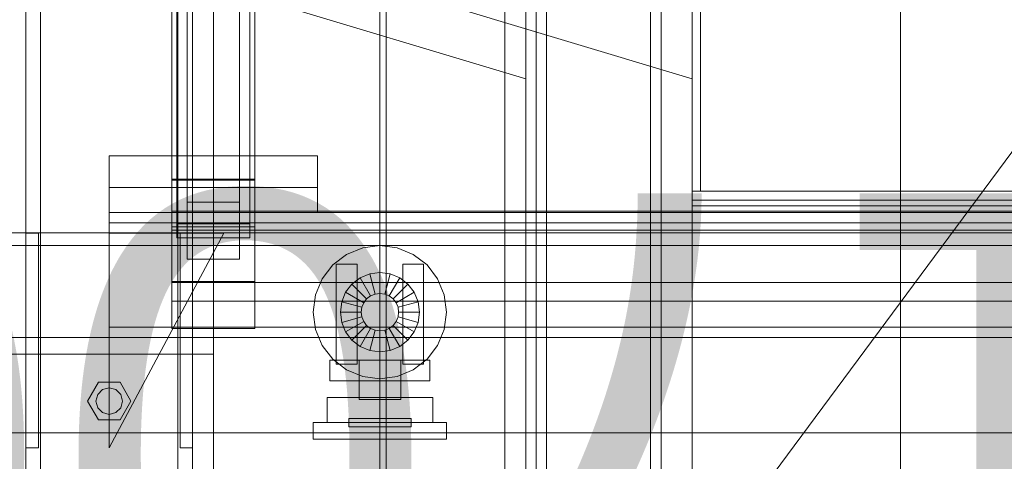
# Model space of a CAD drawing. Header units: millimetres. Extents: x -2233 to 61924, y -68080 to 6847.
# Tile 12 of 256: x -1573 to -1100, y -35529 to -35317. Entities that reach past the tile are written whole.
import ezdxf

# ---------------------------------------------------------------- set-up
doc = ezdxf.new("R2010")
doc.units = ezdxf.units.MM
for name, color, linetype, lineweight in [('COTAS_O', 1, 'Continuous', 0), ('COTAS_P', 1, 'Continuous', 0), ('frontal_briquetadora', 7, 'Continuous', 0), ('frontal_C03', 7, 'Continuous', 0), ('frontal_C04', 7, 'Continuous', 0), ('frontal_dosificador', 7, 'Continuous', 0), ('frontal_secador', 7, 'Continuous', 0)]:
    doc.layers.add(name, color=color, linetype=linetype, lineweight=lineweight)
doc.dimstyles.new('R19_100', dxfattribs={"dimtxt": 250, "dimasz": 150, "dimexe": 150, "dimexo": 80, "dimgap": 100, "dimtad": 1, "dimtih": 1, "dimtoh": 1, "dimdsep": 46, "dimcen": 0.09, "dimadec": 0, "dimazin": 0, "dimtfac": 1, "dimtdec": 4, "dimtofl": 0, "dimtmove": 0, "dimatfit": 3, "dimfxl": 1, "dimtolj": 1, "dimtzin": 0, "dimarcsym": 0})

# ---------------------------------------------------------------- blocks, each defined once
blk = doc.blocks.new('DIM_R27_48')
at = {"layer": 'COTAS_P'}
for p, q in [((-1750, -34600), (-1600, -34555)), ((2600, -34600), (2450, -34555)), ((-1750, -35500), (-1750, -34600)), ((-1750, -34600), (2600, -34600)), ((-1750, -34600), (-1600, -34645)), ((2600, -34600), (2450, -34645)), ((2600, -35500), (2600, -34600))]:
    blk.add_line(p, q, dxfattribs=at)
blk.add_text('4350 P', height=250, dxfattribs=at).set_placement((425, -34500))
blk = doc.blocks.new('DIM_R27_54')
at = {"layer": 'COTAS_O'}
for p, q in [((-1850, -34600), (-1850, -35300)), ((-150, -34600), (-150, -35300)), ((-1850, -35300), (-1700, -35255)), ((-150, -35300), (-300, -35255)), ((-150, -35300), (-1850, -35300)), ((-1850, -35300), (-1700, -35345)), ((-150, -35300), (-300, -35345))]:
    blk.add_line(p, q, dxfattribs=at)
blk.add_text('1700 O', height=250, rotation=180, dxfattribs=at).set_placement((-1000, -35400))
blk = doc.blocks.new('DIM_R27_57')
at = {"layer": 'COTAS_O'}
for p, q in [((-1480, -33670), (-780, -33670)), ((-780, -33670), (-825, -33820)), ((-780, -36000), (-780, -33670)), ((-780, -33670), (-735, -33820)), ((-780, -36000), (-825, -35850)), ((-780, -36000), (-735, -35850)), ((-1480, -36000), (-780, -36000))]:
    blk.add_line(p, q, dxfattribs=at)
blk.add_text('2330 O', height=250, rotation=90, dxfattribs=at).set_placement((-880, -34835))
blk = doc.blocks.new('DIM_R27_58')
at = {"layer": 'COTAS_O'}
for p, q in [((-1480, -35300), (-1330, -35255)), ((490, -35300), (340, -35255)), ((-1480, -36000), (-1480, -35300)), ((-1480, -35300), (490, -35300)), ((-1480, -35300), (-1330, -35345)), ((490, -35300), (340, -35345)), ((490, -36000), (490, -35300))]:
    blk.add_line(p, q, dxfattribs=at)
blk.add_text('1970 O', height=250, dxfattribs=at).set_placement((-495, -35200))
blk = doc.blocks.new('DIM_R27_59')
at = {"layer": 'COTAS_O'}
for p, q in [((-1400, -33000), (-700, -33000)), ((-700, -33000), (-745, -33150)), ((-700, -36000), (-700, -33000)), ((-700, -33000), (-655, -33150)), ((-700, -36000), (-745, -35850)), ((-700, -36000), (-655, -35850)), ((-1400, -36000), (-700, -36000))]:
    blk.add_line(p, q, dxfattribs=at)
blk.add_text('3000 O', height=250, rotation=90, dxfattribs=at).set_placement((-800, -34500))
blk = doc.blocks.new('DIM_R27_60')
at = {"layer": 'COTAS_O'}
for p, q in [((-1400, -35300), (-1250, -35255)), ((1400, -35300), (1250, -35255)), ((-1400, -36000), (-1400, -35300)), ((-1400, -35300), (1400, -35300)), ((-1400, -35300), (-1250, -35345)), ((1400, -35300), (1250, -35345)), ((1400, -36000), (1400, -35300))]:
    blk.add_line(p, q, dxfattribs=at)
blk.add_text('2800 O', height=250, dxfattribs=at).set_placement((0, -35200))

msp = doc.modelspace()

# ---------------------------------------------------------------- linework, layer by layer
at = {"layer": 'frontal_briquetadora'}
for p, q in [((-1480, -35980), (-1480, -34940)), ((-1480, -35980), (-1480, -34950)), ((-1330, -35980), (-1330, -34950)), ((-1330, -35694.962), (-777.418, -34950))]:
    msp.add_line(p, q, dxfattribs=at)
at = {"layer": 'frontal_C03'}
for p, q in [((-1570, -35975), (-1570, -32996.942)), ((-1563, -35975), (-1563, -32996.942)), ((-1497, -35975), (-1497, -32996.942)), ((-1490, -35975), (-1490, -32996.942)), ((-1570, -35975), (-1570, -33266.434)), ((-1563, -35975), (-1563, -33266.434)), ((-1497, -35975), (-1497, -33266.434)), ((-1490, -35975), (-1490, -33266.434)), ((-1570, -35975), (-1570, -33805.417)), ((-1563, -35975), (-1563, -33805.417)), ((-1497, -35975), (-1497, -33805.417)), ((-1490, -35975), (-1490, -33805.417)), ((-1570, -35975), (-1570, -34411.773)), ((-1563, -35975), (-1563, -34411.773)), ((-1497, -35975), (-1497, -34411.773)), ((-1490, -35975), (-1490, -34411.773)), ((-1492.5, -35404.303), (-1492.5, -34900.942)), ((-1467.5, -34900.942), (-1467.5, -35404.303)), ((-1492.5, -35431.648), (-1492.5, -34928.287)), ((-1467.5, -35431.648), (-1467.5, -34928.287)), ((-1570, -35975), (-1570, -35018.129)), ((-1563, -35975), (-1563, -35018.129)), ((-1497, -35975), (-1497, -35018.129)), ((-1490, -35975), (-1490, -35018.129)), ((-1497.5, -35414.607), (-1497.5, -35180.737)), ((-1462.5, -35180.737), (-1462.5, -35414.607)), ((-1497.5, -35421.344), (-1497.5, -35187.475)), ((-1462.5, -35421.344), (-1462.5, -35187.475)), ((-1500, -35393.25), (-1500, -35215.357)), ((-1460, -35215.357), (-1460, -35393.25)), ((-1500, -35442.701), (-1500, -35264.808)), ((-1460, -35442.701), (-1460, -35264.808)), ((-1530, -35397.158), (-1530, -35381.945)), ((-1530, -35381.945), (-1430, -35381.945)), ((-1530, -35409.158), (-1530, -35381.945)), ((-1430, -35381.945), (-1430, -35397.158)), ((-1430, -35381.945), (-1430, -35409.158)), ((-1500, -35442.701), (-1500, -35393.25)), ((-1500, -35393.25), (-1460, -35393.25)), ((-1460, -35393.614), (-1500, -35393.614)), ((-1500, -35393.614), (-1500, -35442.337)), ((-1500, -35416.072), (-1500, -35393.614)), ((-1460, -35393.25), (-1460, -35442.701)), ((-1460, -35442.337), (-1460, -35393.614)), ((-1460, -35393.614), (-1460, -35416.072)), ((-1430, -35397.158), (-1530, -35397.158)), ((-1530, -35397.158), (-1530, -35409.158)), ((-1430, -35409.158), (-1430, -35397.158)), ((-1492.5, -35431.648), (-1492.5, -35404.303)), ((-1492.5, -35404.303), (-1467.5, -35404.303)), ((-1467.5, -35404.303), (-1467.5, -35431.648)), ((-1530, -35409.158), (-1530, -35414.158)), ((1530, -35409.158), (-1530, -35409.158)), ((-1530, -35409.158), (-1430, -35409.158)), ((-1500, -35417.595), (-1500, -35408.612)), ((-1500, -35408.612), (1500, -35408.612)), ((-1500, -35442.718), (-1500, -35408.612)), ((1530, -35414.158), (-1530, -35414.158)), ((-1530, -35414.158), (-1530, -35464.158)), ((-1500, -35464.795), (-1500, -35416.072)), ((-1500, -35416.072), (-1460, -35416.072)), ((1500, -35417.595), (-1500, -35417.595)), ((-1500, -35417.595), (-1500, -35451.701)), ((-1462.5, -35414.607), (-1497.5, -35414.607)), ((-1497.5, -35414.607), (-1497.5, -35421.344)), ((-1462.5, -35421.344), (-1462.5, -35414.607)), ((-1460, -35416.072), (-1460, -35464.795)), ((-1570, -35522.158), (-1570, -35419.158)), ((-1570, -35419.158), (-1564, -35419.158)), ((-1564, -35522.158), (-1564, -35419.158)), ((-1530, -35522.158), (-1475, -35419.158)), ((-1475, -35419.158), (-1530, -35419.158)), ((-1530, -35419.158), (-1530, -35522.158)), ((-1497.5, -35421.344), (-1462.5, -35421.344)), ((-1496, -35522.158), (-1496, -35419.158)), ((-1496, -35419.158), (-1490, -35419.158)), ((-1490, -35522.158), (-1490, -35419.158)), ((-1467.5, -35431.648), (-1492.5, -35431.648)), ((-1500, -35442.337), (-1460, -35442.337)), ((-1500, -35464.795), (-1500, -35442.337)), ((-1460, -35442.701), (-1500, -35442.701)), ((1500, -35442.718), (-1500, -35442.718)), ((-1500, -35442.718), (-1500, -35451.701)), ((-1460, -35464.795), (-1460, -35442.337)), ((-1500, -35451.701), (1500, -35451.701)), ((-1530, -35464.158), (-1530, -35469.158)), ((1530, -35464.158), (-1530, -35464.158)), ((-1460, -35464.795), (-1500, -35464.795)), ((-1580, -35469.158), (-1480, -35469.158)), ((1530, -35469.158), (-1530, -35469.158)), ((-1480, -35477.158), (-1480, -35469.158)), ((-1580, -35477.158), (-1480, -35477.158)), ((-1570, -35477.158), (-1563, -35477.158)), ((-1570, -35975), (-1570, -35477.158)), ((-1563, -35975), (-1563, -35477.158)), ((-1563, -35477.158), (-1497, -35477.158)), ((-1497, -35477.158), (-1490, -35477.158)), ((-1497, -35975), (-1497, -35477.158)), ((-1490, -35975), (-1490, -35477.158)), ((-1540.4, -35499.658), (-1535.2, -35490.652)), ((-1535.2, -35490.652), (-1524.8, -35490.652)), ((-1533.2, -35494.116), (-1530, -35493.258)), ((-1530, -35493.258), (-1526.8, -35494.116)), ((-1524.8, -35490.652), (-1519.6, -35499.658)), ((-1536.4, -35499.658), (-1535.543, -35496.458)), ((-1535.543, -35496.458), (-1533.2, -35494.116)), ((-1526.8, -35494.116), (-1524.457, -35496.458)), ((-1524.457, -35496.458), (-1523.6, -35499.658)), ((-1535.2, -35508.665), (-1540.4, -35499.658)), ((-1535.543, -35502.858), (-1536.4, -35499.658)), ((-1533.2, -35505.201), (-1535.543, -35502.858)), ((-1524.457, -35502.858), (-1526.8, -35505.201)), ((-1519.6, -35499.658), (-1524.8, -35508.665)), ((-1523.6, -35499.658), (-1524.457, -35502.858)), ((-1530, -35506.058), (-1533.2, -35505.201)), ((-1526.8, -35505.201), (-1530, -35506.058)), ((-1524.8, -35508.665), (-1535.2, -35508.665)), ((-1564, -35522.158), (-1570, -35522.158)), ((-1490, -35522.158), (-1496, -35522.158))]:
    msp.add_line(p, q, dxfattribs=at)
at = {"layer": 'frontal_C04'}
for p, q in [((-1750, -35419), (-1400, -35419)), ((-1400, -35419), (-1400, -35425)), ((-1400, -35419), (-420, -35419)), ((-1750, -35425), (-1400, -35425)), ((-1416, -35429.287), (-1408.282, -35426.09)), ((-1408.282, -35426.09), (-1400, -35425)), ((-1400, -35425), (-420, -35425)), ((-1400, -35425), (-1391.718, -35426.09)), ((-1391.718, -35426.09), (-1384, -35429.287)), ((-1422.627, -35434.373), (-1416, -35429.287)), ((-1384, -35429.287), (-1377.373, -35434.373)), ((-1427.713, -35441), (-1422.627, -35434.373)), ((-1421, -35434), (-1411, -35434)), ((-1421, -35434), (-1421, -35482)), ((-1411, -35482), (-1411, -35434)), ((-1389, -35434), (-1379, -35434)), ((-1389, -35434), (-1389, -35482)), ((-1379, -35482), (-1379, -35434)), ((-1377.373, -35434.373), (-1372.287, -35441)), ((-1430.91, -35448.718), (-1427.713, -35441)), ((-1413.435, -35443.565), (-1409.5, -35440.546)), ((-1409.5, -35440.546), (-1404.918, -35438.647)), ((-1404.5, -35449.206), (-1409.5, -35440.546)), ((-1404.918, -35438.647), (-1400, -35438)), ((-1402.329, -35448.307), (-1404.918, -35438.647)), ((-1400, -35448), (-1400, -35438)), ((-1400, -35438), (-1395.082, -35438.647)), ((-1397.671, -35448.307), (-1395.082, -35438.647)), ((-1395.5, -35449.206), (-1390.5, -35440.546)), ((-1395.082, -35438.647), (-1390.5, -35440.546)), ((-1390.5, -35440.546), (-1386.565, -35443.565)), ((-1372.287, -35441), (-1369.09, -35448.718)), ((-1416.454, -35447.5), (-1413.435, -35443.565)), ((-1406.364, -35450.636), (-1413.435, -35443.565)), ((-1393.636, -35450.636), (-1386.565, -35443.565)), ((-1386.565, -35443.565), (-1383.546, -35447.5)), ((-1432, -35457), (-1430.91, -35448.718)), ((-1418.353, -35452.082), (-1416.454, -35447.5)), ((-1407.794, -35452.5), (-1416.454, -35447.5)), ((-1407.794, -35452.5), (-1406.364, -35450.636)), ((-1406.364, -35450.636), (-1404.5, -35449.206)), ((-1404.5, -35449.206), (-1402.329, -35448.307)), ((-1402.329, -35448.307), (-1400, -35448)), ((-1400, -35448), (-1397.671, -35448.307)), ((-1397.671, -35448.307), (-1395.5, -35449.206)), ((-1395.5, -35449.206), (-1393.636, -35450.636)), ((-1393.636, -35450.636), (-1392.206, -35452.5)), ((-1392.206, -35452.5), (-1383.546, -35447.5)), ((-1383.546, -35447.5), (-1381.647, -35452.082)), ((-1369.09, -35448.718), (-1368, -35457)), ((-1419, -35457), (-1418.353, -35452.082)), ((-1408.693, -35454.671), (-1418.353, -35452.082)), ((-1409, -35457), (-1408.693, -35454.671)), ((-1408.693, -35454.671), (-1407.794, -35452.5)), ((-1392.206, -35452.5), (-1391.307, -35454.671)), ((-1391.307, -35454.671), (-1381.647, -35452.082)), ((-1391.307, -35454.671), (-1391, -35457)), ((-1381.647, -35452.082), (-1381, -35457)), ((-1430.91, -35465.282), (-1432, -35457)), ((-1409, -35457), (-1419, -35457)), ((-1418.353, -35461.918), (-1419, -35457)), ((-1408.693, -35459.329), (-1418.353, -35461.918)), ((-1408.693, -35459.329), (-1409, -35457)), ((-1407.794, -35461.5), (-1408.693, -35459.329)), ((-1391.307, -35459.329), (-1392.206, -35461.5)), ((-1391, -35457), (-1391.307, -35459.329)), ((-1391.307, -35459.329), (-1381.647, -35461.918)), ((-1381, -35457), (-1391, -35457)), ((-1381, -35457), (-1381.647, -35461.918)), ((-1368, -35457), (-1369.09, -35465.282)), ((-1416.454, -35466.5), (-1418.353, -35461.918)), ((-1407.794, -35461.5), (-1416.454, -35466.5)), ((-1406.364, -35463.364), (-1413.435, -35470.435)), ((-1404.5, -35464.794), (-1409.5, -35473.454)), ((-1406.364, -35463.364), (-1407.794, -35461.5)), ((-1404.5, -35464.794), (-1406.364, -35463.364)), ((-1402.329, -35465.693), (-1404.5, -35464.794)), ((-1395.5, -35464.794), (-1397.671, -35465.693)), ((-1393.636, -35463.364), (-1395.5, -35464.794)), ((-1395.5, -35464.794), (-1390.5, -35473.454)), ((-1392.206, -35461.5), (-1393.636, -35463.364)), ((-1393.636, -35463.364), (-1386.565, -35470.435)), ((-1392.206, -35461.5), (-1383.546, -35466.5)), ((-1381.647, -35461.918), (-1383.546, -35466.5)), ((-1427.713, -35473), (-1430.91, -35465.282)), ((-1413.435, -35470.435), (-1416.454, -35466.5)), ((-1402.329, -35465.693), (-1404.918, -35475.353)), ((-1400, -35466), (-1402.329, -35465.693)), ((-1397.671, -35465.693), (-1400, -35466)), ((-1400, -35466), (-1400, -35476)), ((-1397.671, -35465.693), (-1395.082, -35475.353)), ((-1383.546, -35466.5), (-1386.565, -35470.435)), ((-1369.09, -35465.282), (-1372.287, -35473)), ((-1422.627, -35479.627), (-1427.713, -35473)), ((-1409.5, -35473.454), (-1413.435, -35470.435)), ((-1404.918, -35475.353), (-1409.5, -35473.454)), ((-1390.5, -35473.454), (-1395.082, -35475.353)), ((-1386.565, -35470.435), (-1390.5, -35473.454)), ((-1372.287, -35473), (-1377.373, -35479.627)), ((-1400, -35476), (-1404.918, -35475.353)), ((-1395.082, -35475.353), (-1400, -35476)), ((-1424, -35480), (-1376, -35480)), ((-1424, -35480), (-1424, -35490)), ((-1416, -35484.713), (-1422.627, -35479.627)), ((-1421, -35482), (-1411, -35482)), ((-1390, -35480), (-1410, -35480)), ((-1410, -35499), (-1410, -35480)), ((-1390, -35480), (-1390, -35499)), ((-1389, -35482), (-1379, -35482)), ((-1377.373, -35479.627), (-1384, -35484.713)), ((-1376, -35490), (-1376, -35480)), ((-1408.282, -35487.91), (-1416, -35484.713)), ((-1400, -35489), (-1408.282, -35487.91)), ((-1391.718, -35487.91), (-1400, -35489)), ((-1384, -35484.713), (-1391.718, -35487.91)), ((-1424, -35490), (-1376, -35490)), ((-1425.4, -35498), (-1374.6, -35498)), ((-1425.4, -35498), (-1425.4, -35510)), ((-1374.6, -35510), (-1374.6, -35498)), ((-1390, -35499), (-1410, -35499)), ((-1432, -35510), (-1368, -35510)), ((-1432, -35510), (-1432, -35518)), ((-1425.4, -35510), (-1374.6, -35510)), ((-1415, -35508), (-1385, -35508)), ((-1415, -35508), (-1415, -35512)), ((-1415, -35512), (-1385, -35512)), ((-1385, -35512), (-1385, -35508)), ((-1368, -35518), (-1368, -35510)), ((-1750, -35515), (-550, -35515)), ((-1432, -35518), (-1368, -35518))]:
    msp.add_line(p, q, dxfattribs=at)
at = {"layer": 'frontal_dosificador'}
for p, q in [((-1250, -35988), (-1250, -33600)), ((-1150, -35988), (-1150, -33600))]:
    msp.add_line(p, q, dxfattribs=at)
at = {"layer": 'frontal_secador'}
for p, q in [((-1400, -36000), (-1400, -33000)), ((-1340, -36000), (-1340, -33000)), ((-1400, -36000), (-1400, -33075)), ((-1400, -35590), (-1400, -33075)), ((-1400, -35940), (-1400, -33075)), ((-1397, -35940), (-1397, -33075)), ((-1325, -36000), (-1325, -33075)), ((-1325, -35590), (-1325, -33075)), ((-1325, -35980), (-1325, -33075)), ((-1320, -35980), (-1320, -33075)), ((-1270, -35980), (-1270, -33075)), ((-1265, -35980), (-1265, -33075)), ((-1400, -36000), (-1400, -33250)), ((-1250, -34894), (-1250, -35399)), ((-1246, -34894), (-1246, -35399)), ((-1250, -34902.485), (-1250, -35403.243)), ((-1250, -35406.071), (-1250, -34908.142)), ((-1400, -36000), (-1400, -35100)), ((-1250, -35299), (-1250, -35399)), ((-1246, -35399), (-1246, -35299)), ((-1250, -35399), (1250, -35399)), ((-1250, -35403.243), (-1250, -35399)), ((-1250, -35399), (-1246, -35399)), ((-1250, -35403.243), (1250, -35403.243)), ((-1250, -35406.071), (-1250, -35403.243)), ((1250, -35406.071), (-1250, -35406.071))]:
    msp.add_line(p, q, dxfattribs=at)

# ---------------------------------------------------------------- dimensions: what is measured, and where the dimension line sits
at = {"layer": 'COTAS_O'}
for p1, p2, distance, picture, middle in [((-1400, -36000), (-1400, -33000), -700, 'DIM_R27_59', (-700, -34500)), ((-1480, -36000), (-1480, -33670), -700, 'DIM_R27_57', (-780, -34835)), ((-150, -34600), (-1850, -34600), 700, 'DIM_R27_54', (-1000, -35300)), ((-1480, -36000), (490, -36000), 700, 'DIM_R27_58', (-495, -35300)), ((-1400, -36000), (1400, -36000), 700, 'DIM_R27_60', (0, -35300))]:
    dim = msp.add_aligned_dim(p1=p1, p2=p2, distance=distance, text='<> O', dimstyle='R19_100', dxfattribs=at)
    dim.commit()
    dim.dimension.update_dxf_attribs({"geometry": picture, "text_midpoint": middle})
at = {"layer": 'COTAS_P'}
dim = msp.add_aligned_dim(p1=(-1750, -35500), p2=(2600, -35500), distance=900, text='<> P', dimstyle='R19_100', dxfattribs=at)
dim.commit()
dim.dimension.update_dxf_attribs({"geometry": 'DIM_R27_48', "text_midpoint": (425, -34600)})

doc.saveas('drawing.dxf')
